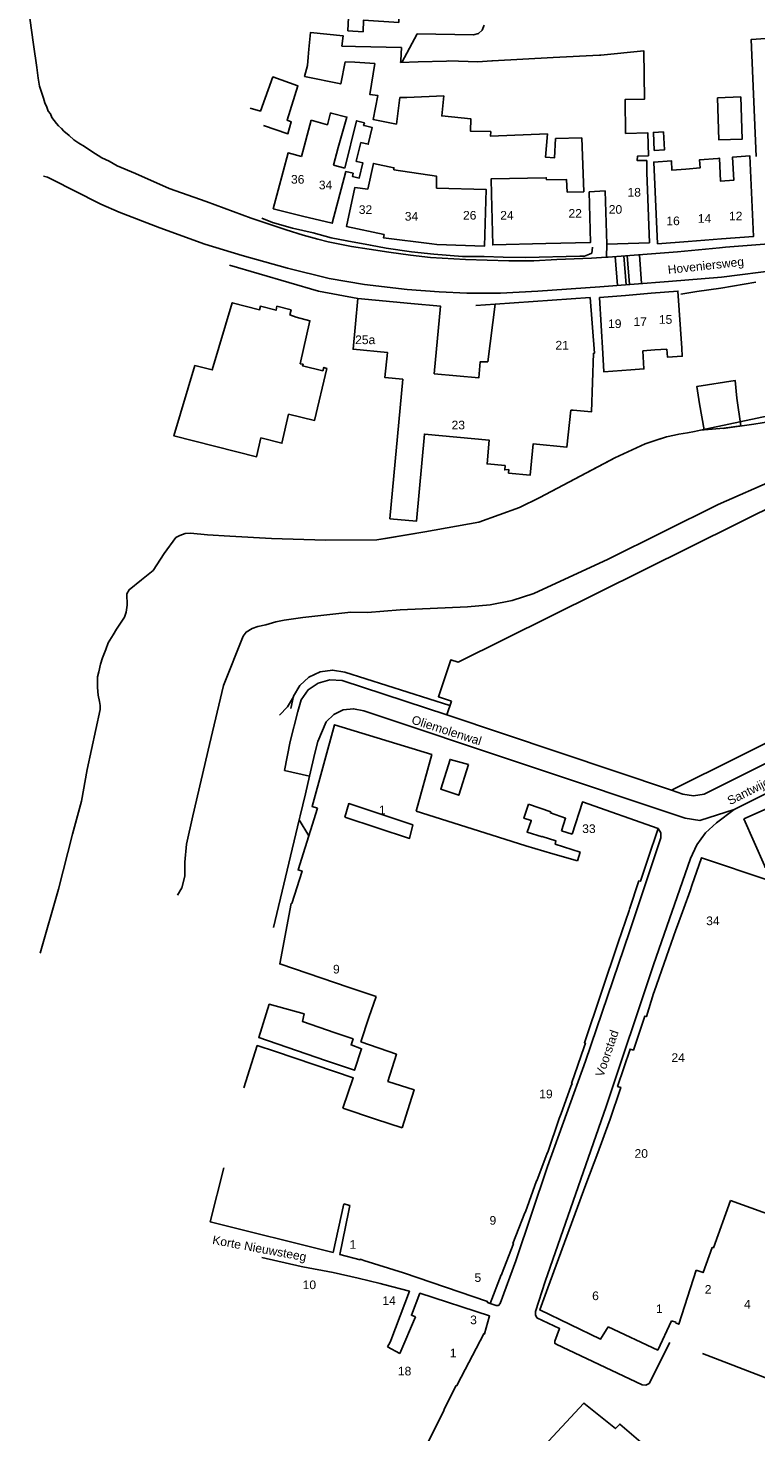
# Model space of a CAD drawing. Extents: x 158343 to 162498, y 431347 to 434500.
# Tile 17 of 220: x 158382 to 158509, y 433246 to 433490. Entities that reach past the tile are written whole.
import ezdxf

# ---------------------------------------------------------------- set-up
doc = ezdxf.new("R2010")
doc.units = 0
doc.header["$LTSCALE"] = 10
doc.header["$MEASUREMENT"] = 0
for name, color, linetype in [('33_trappen en balustraden', 252, 'CONTINUOUS'), ('44_plafonds', 8, 'CONTINUOUS'), ('47_binneninrichting', 8, 'CONTINUOUS'), ('G02', 8, 'CONTINUOUS'), ('HUISNUM', 7, 'CONTINUOUS'), ('STRNM', 7, 'CONTINUOUS'), ('T05', 8, 'CONTINUOUS')]:
    doc.layers.add(name, color=color, linetype=linetype)
doc.styles.add('Style-STANDARD', font='arial.ttf')

msp = doc.modelspace()

# ---------------------------------------------------------------- linework, layer by layer
at = {"layer": '33_trappen en balustraden', "flags": 128}
for points in [[(158502.85, 433420.31), (158508.14, 433421.06), (158511.05, 433421.51), (158513.78, 433421.81), (158515.91, 433422.02), (158516.75, 433422.02), (158518.25, 433421.93), (158519.06, 433421.66), (158519.51, 433421.51), (158520.38, 433421.06), (158521.22, 433420.7), (158521.67, 433420.28), (158522.69, 433419.86), (158523.2, 433419.62), (158523.56, 433419.62), (158524.34, 433419.68), (158525, 433419.68), (158525.45, 433419.38), (158530.76, 433410.89), (158539.85, 433397.36), (158542.07, 433393.16)], [(158384.38, 433329.33), (158387.53, 433340.4), (158389.99, 433349.94), (158390.86, 433353.12), (158391.55, 433355.67), (158392.54, 433361.16), (158394.79, 433371.54), (158394.76, 433372.26), (158394.67, 433372.98), (158394.46, 433374.03), (158394.34, 433375.38), (158394.31, 433376.07), (158394.31, 433377.24), (158394.58, 433378.11), (158394.82, 433379.4), (158395.21, 433380.51), (158395.75, 433381.95), (158396.2, 433383.12), (158397.04, 433384.5), (158397.61, 433385.49), (158398.66, 433387.08), (158399.02, 433387.59), (158399.32, 433388.43), (158399.44, 433389.63), (158399.41, 433391.61), (158399.83, 433392.33), (158401.96, 433394.04), (158403.97, 433395.66), (158405.89, 433398.63), (158407.9, 433401.39), (158408.62, 433401.75), (158409.52, 433402.11), (158410.45, 433402.14), (158413.42, 433401.87), (158417.26, 433401.63), (158424.49, 433401.24), (158433.85, 433400.94), (158442.76, 433400.97), (158451.1, 433402.38), (158460.43, 433404.06), (158467.51, 433406.61), (158471.06, 433408.31), (158484.02, 433415.18), (158489.3, 433417.61), (158491.55, 433418.39), (158493.02, 433418.84), (158494.4, 433419.14), (158495.15, 433419.32), (158496.62, 433419.56), (158497.85, 433419.77)], [(158497.85, 433419.77), (158498.9, 433419.98), (158499.53, 433420.07)], [(158511.94, 433411.48), (158501.99, 433407.13), (158482.89, 433397.63), (158469.99, 433391.67)], [(158469.99, 433391.67), (158466.26, 433390.47), (158462.41, 433389.7), (158458.5, 433389.39)], [(158408.19, 433339.38), (158408.92, 433340.67), (158409.49, 433342.68), (158409.49, 433345.11), (158409.76, 433348.23), (158410.88, 433353.12), (158413.72, 433365.48), (158416.18, 433375.74), (158419.57, 433384.26), (158420.08, 433384.98), (158421.13, 433385.61), (158422.12, 433385.97), (158423.5, 433386.24), (158425.27, 433386.78), (158426.68, 433387.05), (158429.95, 433387.5), (158438.26, 433388.43), (158441.17, 433388.4), (158446.84, 433388.85), (158458.5, 433389.39)]]:
    msp.add_lwpolyline(points, dxfattribs=at)
at = {"layer": '44_plafonds', "flags": 128}
for points in [[(158443.57, 433500), (158443.43, 433497.17), (158446.9, 433497), (158446.58, 433490.7), (158440.48, 433491.09), (158440.39, 433489.08), (158437.74, 433489.24), (158438.23, 433500)], [(158430.99, 433486.06), (158431.29, 433488.97), (158436.9, 433488.4), (158436.72, 433486.57)], [(158508.53, 433467.45), (158507.7, 433487.74), (158510.23, 433487.89)], [(158430.99, 433486.06), (158430.88, 433484.7)], [(158436.72, 433486.57), (158439.04, 433486.5)], [(158446.92, 433484.11), (158447.04, 433486.33), (158439.04, 433486.5)], [(158481.36, 433485.01), (158481.62, 433485.02), (158489.06, 433485.8), (158489.21, 433477.4), (158485.82, 433477.31), (158485.92, 433471.44)], [(158430.76, 433483.25), (158430.23, 433481.32), (158436.5, 433480.05), (158437.29, 433483.85)], [(158430.88, 433484.7), (158430.76, 433483.25)], [(158438.96, 433483.79), (158437.29, 433483.85)], [(158438.96, 433483.79), (158442.4, 433483.59)], [(158446.17, 433473.03), (158442.16, 433473.84), (158442.94, 433478.04), (158441.53, 433478.22), (158442.4, 433483.59)], [(158446.9, 433483.74), (158446.92, 433484.11)], [(158446.9, 433483.74), (158449.93, 433483.84)], [(158449.93, 433483.84), (158454.83, 433484)], [(158454.83, 433484), (158455.27, 433484.01), (158460.31, 433483.86), (158462.71, 433484.04)], [(158462.71, 433484.04), (158462.82, 433484.05), (158473.34, 433484.59)], [(158473.34, 433484.59), (158481.36, 433485.01)], [(158423.12, 433472.82), (158427.36, 433471.4), (158427.92, 433473.45), (158427.2, 433473.73), (158429.09, 433479.71), (158424.74, 433481.25), (158422.57, 433475.32), (158420.81, 433475.85)], [(158454.39, 433477.95), (158447.95, 433477.68)], [(158462.53, 433471.77), (158459.02, 433471.83), (158459.05, 433473.99), (158454.04, 433474.5), (158454.39, 433477.95)], [(158501.85, 433477.65), (158505.89, 433477.79), (158506.15, 433470.47), (158502.11, 433470.32), (158501.85, 433477.65)], [(158446.77, 433477.68), (158446.17, 433473.03)], [(158447.95, 433477.68), (158446.77, 433477.68)], [(158429.73, 433467.45), (158431.4, 433473.74)], [(158434.83, 433474.98), (158434.74, 433475), (158434.19, 433472.96), (158431.4, 433473.74)], [(158436.06, 433469.03), (158437.57, 433474.28), (158434.83, 433474.98)], [(158437.24, 433465.44), (158439.25, 433473.64), (158440.6, 433473.31), (158440.48, 433472.83), (158440.59, 433472.81)], [(158440.59, 433472.81), (158441.98, 433472.46), (158441.27, 433469.57), (158439.99, 433469.88)], [(158472.34, 433471.38), (158462.51, 433470.95), (158462.53, 433471.77)], [(158473.78, 433470.59), (158473.56, 433467.21), (158472.03, 433467.32), (158472.34, 433471.38)], [(158473.78, 433470.59), (158478.33, 433470.68)], [(158478.33, 433470.68), (158478.69, 433461.31)], [(158489.62, 433464.66), (158489.58, 433466.74), (158487.93, 433466.73), (158487.95, 433467.49), (158489.87, 433467.57), (158489.79, 433471.54), (158485.92, 433471.44)], [(158492.49, 433471.7), (158492.64, 433468.58), (158490.88, 433468.5), (158490.73, 433471.62), (158492.49, 433471.7)], [(158429.73, 433467.45), (158427.38, 433468.08), (158424.8, 433458.38), (158429.9, 433457.13)], [(158436.06, 433469.03), (158435.24, 433465.97)], [(158439.99, 433469.88), (158439.2, 433466.63), (158439.28, 433466.61)], [(158437.24, 433465.44), (158435.24, 433465.97)], [(158439.28, 433466.61), (158440.36, 433466.34), (158439.71, 433463.71), (158438.54, 433464), (158438.67, 433464.54)], [(158445.73, 433465.14), (158445.72, 433465.49), (158442.18, 433466.24), (158441.23, 433461.77)], [(158496.37, 433465.28), (158493.93, 433465.09), (158493.86, 433466.72), (158490.8, 433466.48), (158491.46, 433452.31), (158496.77, 433452.72)], [(158501.89, 433467.12), (158498.75, 433466.88), (158498.82, 433465.47), (158496.37, 433465.28)], [(158502.52, 433453.17), (158508.1, 433453.6), (158507.44, 433467.59), (158504.48, 433467.36), (158504.67, 433463.34), (158502.4, 433463.16), (158502.21, 433467.15), (158501.89, 433467.12)], [(158429.9, 433457.13), (158435.03, 433455.87), (158437.41, 433464.85)], [(158438.67, 433464.54), (158437.41, 433464.85)], [(158445.73, 433465.14), (158453.14, 433464.04), (158453.11, 433461.98)], [(158472.09, 433463.77), (158462.59, 433463.55), (158462.65, 433460.94)], [(158472.17, 433463.4), (158472.16, 433463.78), (158472.09, 433463.77)], [(158472.17, 433463.4), (158475.65, 433463.47), (158475.77, 433461.24)], [(158489.62, 433464.66), (158490.03, 433452.5), (158486.33, 433452.37)], [(158441.23, 433461.77), (158438.95, 433462.06), (158437.52, 433455.31), (158444.02, 433453.93)], [(158452.29, 433452.29), (158453.17, 433452.18), (158461.45, 433451.93), (158461.74, 433461.72), (158453.11, 433461.98)], [(158462.65, 433460.94), (158462.86, 433452.12), (158472.06, 433452.34)], [(158472.06, 433452.34), (158479.8, 433452.52), (158479.59, 433461.33)], [(158478.69, 433461.31), (158475.77, 433461.24)], [(158479.59, 433461.33), (158482.34, 433461.47)], [(158486.33, 433452.37), (158482.65, 433452.25), (158482.34, 433461.47)], [(158444.02, 433453.93), (158443.92, 433453.36), (158452.29, 433452.29)], [(158496.77, 433452.72), (158502.52, 433453.17)], [(158490.32, 433443.74), (158485.88, 433443.37)], [(158495.64, 433434.24), (158494.98, 433444.13), (158490.32, 433443.74)], [(158427.46, 433422.75), (158426.32, 433417.73), (158422.65, 433418.66), (158421.9, 433415.38), (158407.57, 433419), (158411.23, 433431.21), (158414.22, 433430.46), (158417.7, 433442.08), (158422.44, 433440.88), (158422.58, 433441.48), (158425.29, 433440.79), (158425.45, 433441.5), (158427.91, 433440.88), (158427.7, 433439.97), (158428.8, 433439.57), (158431.16, 433438.98), (158429.46, 433431.53)], [(158447.3, 433428.83), (158444.18, 433429.12), (158444.59, 433433.47), (158438.65, 433434.03), (158439.47, 433442.83), (158448.69, 433441.97)], [(158448.69, 433441.97), (158453.81, 433441.49), (158452.72, 433429.78), (158460.43, 433429.06), (158460.69, 433431.86), (158462.04, 433431.83)], [(158462.04, 433431.83), (158463.31, 433441.83), (158479.75, 433442.98), (158480.5, 433433.34), (158480.36, 433433.33)], [(158485.88, 433443.37), (158481.41, 433443), (158481.94, 433433.28)], [(158493.08, 433434.06), (158490.97, 433433.91)], [(158493.08, 433434.06), (158493.18, 433432.65), (158495.73, 433432.83), (158495.64, 433434.24)], [(158427.46, 433422.75), (158431.96, 433421.7), (158434.09, 433430.67), (158433.58, 433430.88), (158433.4, 433430.31), (158429.89, 433431.15), (158429.98, 433431.42), (158429.46, 433431.53)], [(158480.36, 433433.33), (158480.02, 433423.18), (158476.84, 433423.44)], [(158481.94, 433433.28), (158482.11, 433430.14), (158486.81, 433430.47)], [(158486.81, 433430.47), (158489.1, 433430.63), (158488.88, 433433.77)], [(158490.97, 433433.91), (158488.88, 433433.77)], [(158465.01, 433413.85), (158461.88, 433414.14), (158462.26, 433418.26), (158451.03, 433419.31), (158449.62, 433404.22), (158445.03, 433404.65), (158447.3, 433428.83)], [(158498.75, 433424.57), (158498.27, 433427.58), (158504.89, 433428.64), (158505.2, 433425.56)], [(158498.75, 433424.57), (158499.53, 433420.07), (158502.95, 433420.37)], [(158505.2, 433425.56), (158505.87, 433420.77), (158502.95, 433420.37)], [(158476.4, 433423.47), (158475.74, 433417.08), (158469.88, 433417.63), (158469.48, 433413.43)], [(158476.84, 433423.44), (158476.4, 433423.47)], [(158469.48, 433413.43), (158469.37, 433412.21), (158465.61, 433412.56), (158465.66, 433413.17), (158464.94, 433413.11), (158465.01, 433413.85)], [(158455.69, 433373.04), (158453.44, 433373.79), (158455.58, 433380.18), (158456.85, 433379.76), (158513.35, 433407.8), (158514.15, 433406.19), (158517.38, 433407.8), (158518.99, 433404.58), (158523.83, 433407), (158530.26, 433394.12), (158530.94, 433394.46), (158533.93, 433388.37), (158533.74, 433388.28), (158534.06, 433387.6), (158536.6, 433382.39), (158537.59, 433382.88), (158539.8, 433378.4), (158530.14, 433373.58), (158529.34, 433375.2), (158493.9, 433357.56), (158454.89, 433370.65), (158455.69, 433373.04)], [(158449.61, 433353.92), (158452.3, 433363.74), (158435.44, 433368.93), (158431.55, 433354.76), (158432.5, 433354.45)], [(158458.65, 433362.02), (158456.97, 433356.71), (158453.86, 433357.75), (158455.46, 433362.91), (158458.65, 433362.02)], [(158506.39, 433352.64), (158509.98, 433344.54), (158510.06, 433344.24), (158514.59, 433342.85), (158514.6, 433342.89), (158526.23, 433339.05), (158524.45, 433334.11), (158527.27, 433333.21), (158527.51, 433332.67), (158521.43, 433315.52), (158522.62, 433315.13), (158527.21, 433313.57), (158528.33, 433313.17), (158528.3, 433313.08), (158538.24, 433309.62), (158543.8, 433325.44), (158532.79, 433350.5), (158532.68, 433350.45), (158532.18, 433351.57), (158532.29, 433351.63), (158527.67, 433362.03), (158506.39, 433352.64)], [(158432.5, 433354.45), (158429.12, 433343.76), (158429.79, 433343.54), (158428, 433337.91)], [(158449.04, 433351.59), (158437.91, 433355.27), (158437.2, 433352.91)], [(158473.31, 433346.57), (158468.63, 433347.94), (158461.49, 433350.21), (158461.47, 433350.18), (158449.61, 433353.92)], [(158469.06, 433355.13), (158468.28, 433352.71), (158469.56, 433352.35), (158469.54, 433352.29)], [(158474.79, 433350.56), (158475.5, 433352.72), (158472.87, 433353.63), (158472.93, 433353.82), (158469.06, 433355.13)], [(158478.41, 433355.52), (158476.64, 433349.94)], [(158489.77, 433345.6), (158491.56, 433350.93), (158478.46, 433355.58), (158478.41, 433355.52)], [(158437.2, 433352.91), (158448.46, 433349.22), (158449.04, 433351.59)], [(158469.54, 433352.29), (158468.83, 433350.32), (158471.42, 433349.5), (158471.45, 433349.55), (158473.84, 433348.78), (158473.72, 433348.23), (158478.01, 433346.85), (158477.58, 433345.32)], [(158476.64, 433349.94), (158474.79, 433350.56)], [(158477.58, 433345.32), (158473.31, 433346.57)], [(158488.2, 433341.87), (158488.5, 433341.8), (158489.77, 433345.6)], [(158510.79, 433341.91), (158499.06, 433345.87), (158497.42, 433341.04)], [(158486.51, 433336.7), (158486.6, 433336.96), (158488.2, 433341.87)], [(158494.91, 433334.09), (158497.11, 433340.1), (158497.42, 433341.04)], [(158428, 433337.91), (158427.92, 433337.94), (158425.94, 433327.45), (158437.99, 433323.39)], [(158484.64, 433331.17), (158486.51, 433336.7)], [(158493.02, 433328.74), (158494.65, 433333.36), (158494.91, 433334.09)], [(158478.72, 433313.08), (158478.94, 433313.71), (158478.77, 433313.78), (158484.64, 433331.17)], [(158493.02, 433328.74), (158490.84, 433322.59)], [(158442.65, 433321.83), (158437.99, 433323.39)], [(158490.84, 433322.59), (158490.74, 433322.31), (158489.52, 433318.32), (158489.26, 433318.4), (158487.27, 433312.51), (158486.7, 433312.7), (158484.51, 433306.23), (158485.08, 433306.04), (158483.15, 433300.35)], [(158433.89, 433310.72), (158422.3, 433314.69), (158424.1, 433320.47), (158430.16, 433318.78), (158429.86, 433317.48), (158435.57, 433315.51)], [(158442.65, 433321.83), (158441.4, 433318.16)], [(158441.4, 433318.16), (158439.97, 433313.95)], [(158433.89, 433310.72), (158438.9, 433309.01), (158440.12, 433312.74), (158438.29, 433313.42), (158438.65, 433314.45), (158435.57, 433315.51)], [(158419.68, 433305.97), (158422.02, 433313.29), (158425.2, 433312.27), (158438.67, 433307.69), (158436.85, 433302.42)], [(158448.49, 433303.26), (158449.23, 433305.63), (158444.7, 433307.08), (158446.15, 433311.78), (158439.97, 433313.95)], [(158476.43, 433306.22), (158476.62, 433306.72), (158476.53, 433306.74), (158478.72, 433313.08)], [(158476.43, 433306.22), (158474.71, 433301.52), (158474.4, 433300.63)], [(158448.49, 433303.26), (158447.19, 433299.04)], [(158447.19, 433299.04), (158442.56, 433300.52), (158436.85, 433302.42)], [(158472.33, 433294.66), (158472.4, 433294.84), (158474.4, 433300.63)], [(158481.07, 433294.69), (158483.06, 433300.09), (158483.15, 433300.35)], [(158472.33, 433294.66), (158470.52, 433289.87), (158470.45, 433289.87), (158468.54, 433284.49)], [(158481.07, 433294.69), (158479.04, 433289.21)], [(158416.24, 433292.11), (158413.84, 433282.75), (158435.19, 433277.43), (158437.02, 433285.88)], [(158479.04, 433289.21), (158472.42, 433271.29)], [(158437.02, 433285.88), (158438.1, 433285.55)], [(158438.1, 433285.55), (158437.87, 433284.43)], [(158504.11, 433286.42), (158501.15, 433278.23), (158500.95, 433278.3), (158499.35, 433273.95), (158498.13, 433274.38)], [(158504.11, 433286.42), (158525.07, 433278.89)], [(158437.87, 433284.43), (158436.33, 433277.09), (158439.89, 433276.17), (158439.91, 433276.24), (158440.53, 433276.04)], [(158466.41, 433278.8), (158466.47, 433278.96), (158466.37, 433278.99), (158468.44, 433284.29), (158468.46, 433284.29), (158468.54, 433284.49)], [(158464.53, 433273.91), (158466.41, 433278.8)], [(158429.96, 433274.94), (158429.65, 433275), (158422.8, 433276.53)], [(158440.53, 433276.04), (158447.4, 433273.91), (158461.99, 433268.91), (158461.94, 433268.75), (158462.45, 433268.59), (158464.31, 433273.54), (158464.4, 433273.56), (158464.53, 433273.91)], [(158435.22, 433273.97), (158429.96, 433274.94)], [(158439.55, 433272.96), (158435.22, 433273.97)], [(158494.55, 433265.2), (158495.12, 433264.99), (158498.13, 433274.38)], [(158443.98, 433271.9), (158443.35, 433272.07), (158439.55, 433272.96)], [(158445.06, 433261.89), (158445.19, 433262.14), (158448.42, 433270.7), (158443.98, 433271.9)], [(158482.89, 433264.54), (158481.57, 433262.42), (158471.01, 433267.47), (158472.42, 433271.29)], [(158461.31, 433263.33), (158461.34, 433263.38), (158461.46, 433263.29), (158462.33, 433266.45), (158450.25, 433270.35), (158448.77, 433266.55), (158449.45, 433266.27)], [(158449.45, 433266.27), (158446.73, 433259.92)], [(158482.89, 433264.54), (158491.49, 433260.5), (158493.85, 433265.56)], [(158493.85, 433265.56), (158494.61, 433265.36), (158494.55, 433265.2)], [(158444.62, 433261.08), (158445.06, 433261.89)], [(158456.78, 433254.6), (158461.31, 433263.33)], [(158446.73, 433259.92), (158444.62, 433261.08)], [(158456.78, 433254.6), (158456.64, 433254.33), (158456.55, 433254.36), (158454.39, 433250.12), (158454.44, 433250.08), (158448.73, 433238.71), (158441.71, 433242.35), (158441.45, 433241.81), (158441.78, 433241.61), (158439.79, 433237.53), (158436.36, 433238.44), (158436.36, 433238.48)], [(158481.85, 433235.77), (158489.36, 433243.86), (158484.89, 433247.66), (158484.14, 433246.89), (158478.68, 433251.32), (158471.06, 433243.08)]]:
    msp.add_lwpolyline(points, dxfattribs=at)
at = {"layer": '47_binneninrichting', "flags": 128}
for points in [[(158382.28, 433493.49), (158383.24, 433486.86), (158383.81, 433482.9), (158384.05, 433481.04), (158384.29, 433479.66), (158384.68, 433478.43), (158384.95, 433477.59), (158385.19, 433476.75), (158385.52, 433476.03), (158385.79, 433475.31), (158386.15, 433474.83), (158386.42, 433474.23), (158386.81, 433473.72), (158387.23, 433473.15), (158387.56, 433472.76), (158388.07, 433472.31), (158388.46, 433471.86), (158389.39, 433471.11), (158390.23, 433470.36), (158391.07, 433469.76), (158392.06, 433469.16), (158393.35, 433468.29), (158395.09, 433467.21), (158396.35, 433466.64), (158397.76, 433465.86), (158400.94, 433464.48), (158406.73, 433461.93), (158413.18, 433459.65), (158420.98, 433456.74), (158427.07, 433454.73), (158429.98, 433453.8), (158432.53, 433453.14), (158434.33, 433452.66), (158435.8, 433452.36), (158438.38, 433451.85), (158441.44, 433451.37), (158444.86, 433450.86), (158448.61, 433450.32), (158452.06, 433449.93)], [(158459.54, 433488.55), (158460.38, 433488.79), (158461.04, 433489.38), (158461.37, 433490.2)], [(158447.1, 433483.74), (158449.78, 433488.7), (158459.54, 433488.55)], [(158384.95, 433464.03), (158385.67, 433463.85), (158386.69, 433463.34), (158390.2, 433461.57), (158394.88, 433459.2), (158398.06, 433457.82), (158398.09, 433457.82), (158405.11, 433455.06), (158412.94, 433452.27), (158419.42, 433450.29), (158427.28, 433448.07), (158434.48, 433446.3), (158440.63, 433445.25), (158448.04, 433444.41), (158453.59, 433443.96), (158458.39, 433443.78), (158464.18, 433443.78)], [(158422.84, 433456.77), (158424.67, 433456.02), (158428.15, 433455), (158431.75, 433454.19), (158434.87, 433453.35), (158437.57, 433452.84), (158441.65, 433452.06), (158444.38, 433451.58), (158448.76, 433450.95), (158452.66, 433450.5), (158457.64, 433450.14), (158461.36, 433450.11), (158464.66, 433449.99), (158468.54, 433449.92), (158477.96, 433450.16), (158478.77, 433450.19), (158479.67, 433450.49), (158480.03, 433450.7), (158480.18, 433451.75)], [(158530, 433455.18), (158527, 433454.75), (158516.79, 433453.07), (158510.03, 433452.24), (158503.22, 433451.71)], [(158482.59, 433450), (158482.65, 433452.25)], [(158494.94, 433450.94), (158502.17, 433451.6), (158503.22, 433451.71)], [(158452.07, 433449.92), (158458.16, 433449.62), (158465.66, 433449.35), (158470.01, 433449.35), (158474, 433449.59), (158480, 433449.8)], [(158464.19, 433443.77), (158470.7, 433444.13), (158481.47, 433444.88), (158493.35, 433445.78), (158502.56, 433446.53), (158512.52, 433447.79), (158528.72, 433449.68)], [(158480, 433449.8), (158482.59, 433450)], [(158482.59, 433450), (158482.89, 433450.02)], [(158482.89, 433450.02), (158494.94, 433450.94)], [(158484.11, 433450.11), (158484.5, 433445.11)], [(158485.99, 433445.22), (158485.61, 433450.23)], [(158486.21, 433450.27), (158486.59, 433445.27)], [(158488.68, 433445.43), (158488.3, 433450.43)], [(158495.49, 433443.61), (158498.27, 433444.04), (158502.41, 433444.61), (158508.5, 433445.66)], [(158437.22, 433378.03), (158435.1, 433378.39), (158432.96, 433378.1), (158431, 433377.18), (158429.41, 433375.73), (158428.32, 433373.87), (158427.83, 433371.76)], [(158437.22, 433378.03), (158455.43, 433372.26)], [(158545.31, 433379.73), (158499.53, 433356.91)], [(158436.74, 433376.59), (158434.64, 433376.73), (158432.61, 433376.16), (158430.88, 433374.95), (158429.65, 433373.24), (158429.05, 433371.22)], [(158454.89, 433370.65), (158436.74, 433376.59)], [(158425.89, 433370.57), (158427.27, 433372.04), (158428.29, 433373.77)], [(158426.76, 433360.98), (158427.76, 433366.02), (158429.05, 433371.22)], [(158440.51, 433371.34), (158438.73, 433371.71), (158436.93, 433371.5), (158435.29, 433370.71), (158433.98, 433369.44)], [(158496.23, 433352.72), (158440.51, 433371.34)], [(158433.98, 433369.44), (158432.52, 433366.04)], [(158431.09, 433360), (158431.99, 433364.01), (158432.52, 433366.04)], [(158526.85, 433365.24), (158504.73, 433354.22)], [(158426.76, 433360.98), (158431.09, 433360)], [(158430.99, 433349.68), (158429.32, 433352.41), (158429.49, 433353.12), (158430.41, 433356.97), (158431.09, 433360)], [(158495.82, 433356.91), (158493.9, 433357.56)], [(158495.82, 433356.91), (158497.67, 433356.62), (158499.53, 433356.91)], [(158504.73, 433354.22), (158498.76, 433352.32)], [(158504.73, 433354.22), (158501.7, 433351.93)], [(158424.86, 433333.76), (158429.32, 433352.41)], [(158498.76, 433352.32), (158496.23, 433352.72)], [(158501.7, 433351.93), (158499.79, 433350.19), (158498.26, 433348.09), (158497.17, 433345.73)], [(158464.18, 433268.55), (158466.9, 433275.96), (158472.38, 433292.33), (158478.98, 433310.61), (158486.59, 433333.01), (158492, 433349.3)], [(158492, 433349.3), (158492.03, 433350.19), (158491.56, 433350.93)], [(158497.17, 433345.73), (158490.73, 433327.27), (158482.54, 433302.76), (158471.95, 433272.37), (158470.29, 433267.18)], [(158462.45, 433268.59), (158463.45, 433268.24)], [(158463.45, 433268.24), (158463.87, 433268.25), (158464.18, 433268.55)], [(158470.29, 433267.18), (158470.26, 433266.62), (158470.53, 433266.12)], [(158470.53, 433266.12), (158474.46, 433264.24), (158473.63, 433262.02)], [(158473.63, 433262.02), (158473.62, 433261.7), (158473.86, 433261.5)], [(158473.86, 433261.5), (158488.77, 433254.46)], [(158489.98, 433254.72), (158493.6, 433261.82)], [(158499.24, 433259.89), (158510.82, 433255.45)], [(158488.77, 433254.46), (158489.41, 433254.42), (158489.98, 433254.72)]]:
    msp.add_lwpolyline(points, dxfattribs=at)
at = {"layer": 'G02', "flags": 128}
for points in [[(158498.9, 433419.98), (158515.58, 433423.5)], [(158491.99, 433418.52), (158493.02, 433418.84), (158494.4, 433419.14), (158495.15, 433419.32), (158496.62, 433419.56), (158497.85, 433419.77), (158498.9, 433419.98)], [(158483.29, 433414.79), (158484.02, 433415.18), (158487.8, 433416.92)], [(158487.8, 433416.92), (158489.3, 433417.61), (158491.55, 433418.39), (158491.99, 433418.52)], [(158444.64, 433401.29), (158451.1, 433402.38), (158460.43, 433404.06), (158467.51, 433406.61), (158471.06, 433408.31), (158483.29, 433414.79)], [(158422.4, 433401.35), (158424.49, 433401.24), (158433.85, 433400.94), (158442.76, 433400.97), (158444.64, 433401.29)]]:
    msp.add_lwpolyline(points, dxfattribs=at)
at = {"layer": 'T05', "flags": 128}
for points in [[(158417.24, 433448.59), (158432.66, 433444.13), (158439.47, 433442.83)], [(158459.92, 433441.59), (158463.31, 433441.83)]]:
    msp.add_lwpolyline(points, dxfattribs=at)

# ---------------------------------------------------------------- texts
at = {"layer": 'HUISNUM', "style": 'Style-STANDARD'}
for s, p in [('36', (158427.88, 433462.74)), ('34', (158432.71, 433461.76)), ('18', (158486.24, 433460.5)), ('32', (158439.64, 433457.49)), ('22', (158476.01, 433456.84)), ('20', (158482.99, 433457.53)), ('34', (158447.61, 433456.33)), ('26', (158457.71, 433456.51)), ('24', (158464.17, 433456.51)), ('16', (158492.98, 433455.54)), ('14', (158498.43, 433455.96)), ('12', (158503.84, 433456.38)), ('19', (158482.87, 433437.71)), ('25a', (158439, 433434.92)), ('21', (158473.74, 433433.98)), ('23', (158455.73, 433420.14)), ('1', (158443.12, 433353.39)), ('33', (158478.39, 433350.15)), ('34', (158499.89, 433334.18)), ('9', (158435.17, 433325.8)), ('24', (158493.86, 433310.46)), ('19', (158470.93, 433304.16)), ('20', (158487.46, 433293.84)), ('9', (158462.31, 433282.24)), ('1', (158438.04, 433278.06)), ('5', (158459.7, 433272.32)), ('10', (158429.9, 433271.07)), ('2', (158499.64, 433270.27)), ('14', (158443.73, 433268.33)), ('6', (158480.11, 433269.16)), ('4', (158506.45, 433267.7)), ('3', (158458.95, 433264.99)), ('1', (158491.18, 433266.92)), ('1', (158455.42, 433259.25)), ('18', (158446.42, 433256.11))]:
    msp.add_text(s, height=1.5, dxfattribs=at).set_placement(p)
for s, p in [('17', (158487.28, 433438.07)), ('15', (158491.68, 433438.44))]:
    msp.add_text(s, height=1.5, rotation=0.0573, dxfattribs=at).set_placement(p)
at = {"layer": 'STRNM', "style": 'Style-STANDARD'}
for s, rotation, p in [('Hoveniersweg', 6.2579, (158493.31, 433447.08)), ('Oliemolenwal', 342.2357, (158448.66, 433369.17)), ('Santwijcksepoort', 26.7444, (158504.03, 433354.96)), ('Voorstad', 71.3294, (158482.04, 433307.74)), ('Korte Nieuwsteeg', 349.4543, (158414.15, 433278.92))]:
    msp.add_text(s, height=1.5, rotation=rotation, dxfattribs=at).set_placement(p)

doc.saveas('drawing.dxf')
